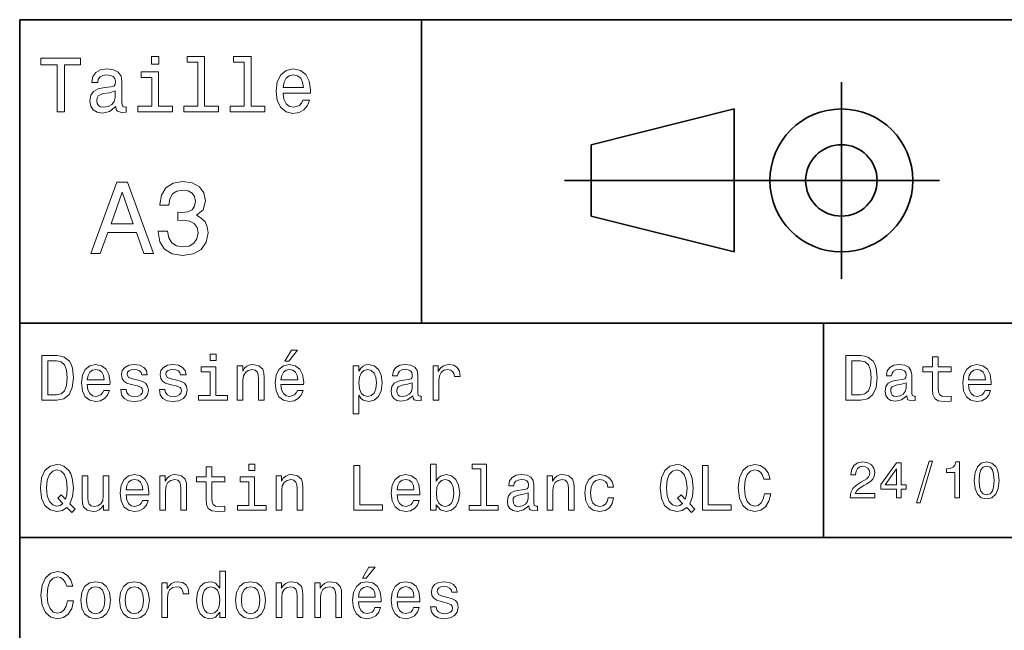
# Model space of a CAD drawing. Extents: x 0 to 420, y 0 to 297.
# Tile 3 of 10: x 220 to 275, y 36 to 70. Entities that reach past the tile are written whole.
import ezdxf

# ---------------------------------------------------------------- set-up
doc = ezdxf.new("R2010")
doc.units = 0

msp = doc.modelspace()

# ---------------------------------------------------------------- linework, layer by layer
at = {"color": 7, "lineweight": 35}
for p, q in [((220, 10), (220, 70)), ((220, 70), (410, 70)), ((250.5, 61), (271.5, 61)), ((220, 53), (285, 53)), ((220, 41), (285, 41))]:
    msp.add_line(p, q, dxfattribs=at)
at = {"color": 7, "lineweight": 35, "ltscale": 0.425}
msp.add_line((242.5, 53), (242.5, 70), dxfattribs=at)
at = {"color": 7, "lineweight": 35, "ltscale": 0.275}
msp.add_line((266, 55.5), (266, 66.5), dxfattribs=at)
at = {"color": 7, "lineweight": 35, "ltscale": 0.206155}
for p, q in [((252, 63), (260, 65)), ((260, 57), (252, 59))]:
    msp.add_line(p, q, dxfattribs=at)
at = {"color": 7, "lineweight": 35, "ltscale": 0.2}
msp.add_line((260, 65), (260, 57), dxfattribs=at)
at = {"color": 7, "lineweight": 35, "ltscale": 0.1}
msp.add_line((252, 59), (252, 63), dxfattribs=at)
at = {"color": 7, "lineweight": 35, "ltscale": 0.3}
msp.add_line((265, 41), (265, 53), dxfattribs=at)
at = {"color": 7, "lineweight": 13}
for points in [[(222.10231, 64.837173), (222.5, 64.837173), (222.5, 67.47406), (223.407776, 67.47406), (223.407776, 67.837173), (221.190201, 67.837173), (221.190201, 67.47406), (222.10231, 67.47406)], [(227.786743, 67.940918), (227.38472, 67.940918), (227.38472, 67.508644), (227.786743, 67.508644)], [(229.969742, 67.621033), (229.969742, 65.157059), (229.187317, 65.157059), (229.187317, 64.837173), (231.128235, 64.837173), (231.128235, 65.157059), (230.350143, 65.157059), (230.350143, 67.940918), (229.373199, 67.940918), (229.373199, 67.621033)], [(232.572052, 67.621033), (232.572052, 65.157059), (231.789627, 65.157059), (231.789627, 64.837173), (233.730545, 64.837173), (233.730545, 65.157059), (232.952454, 65.157059), (232.952454, 67.940918), (231.97551, 67.940918), (231.97551, 67.621033)], [(225.387604, 65.139771), (225.387604, 65.126801), (225.409225, 64.979828), (225.47406, 64.876076), (225.746399, 64.793945), (225.958206, 64.828529), (225.958206, 65.122475), (225.867432, 65.109505), (225.746399, 65.165703), (225.724777, 65.338615), (225.724777, 66.540344), (225.672913, 66.84726), (225.521606, 67.0634), (225.257919, 67.193085), (224.886169, 67.240631), (224.523056, 67.188759), (224.255051, 67.041786), (224.086456, 66.812675), (224.030258, 66.510086), (224.030258, 66.484146), (224.371765, 66.484146), (224.402023, 66.665703), (224.497116, 66.795387), (224.65274, 66.873199), (224.873199, 66.903458), (225.085022, 66.881844), (225.236313, 66.817001), (225.327087, 66.704605), (225.357346, 66.548988), (225.340057, 66.367432), (225.270889, 66.276657), (225.097977, 66.233429), (224.773773, 66.198845), (224.402023, 66.121033), (224.138336, 65.982704), (223.982712, 65.766571), (223.935165, 65.446686), (223.978394, 65.161385), (224.112396, 64.949562), (224.328537, 64.815559), (224.626801, 64.768013), (225.028824, 64.858788)], [(227.773773, 65.157059), (227.773773, 67.080688), (226.796829, 67.080688), (226.796829, 66.756485), (227.393372, 66.756485), (227.393372, 65.157059), (226.61528, 65.157059), (226.61528, 64.837173), (228.560516, 64.837173), (228.560516, 65.157059)], [(234.750717, 65.887604), (236.272339, 65.887604), (236.276657, 66.064842), (236.207489, 66.561958), (236.017288, 66.933716), (235.714691, 67.158501), (235.312683, 67.240631), (234.919312, 67.154175), (234.616714, 66.912102), (234.422195, 66.51873), (234.353027, 66), (234.417862, 65.4683), (234.612396, 65.079247), (234.91066, 64.837173), (235.299713, 64.755043), (235.636887, 64.811234), (235.913544, 64.958214), (236.116714, 65.191643), (236.233429, 65.502876), (235.857346, 65.502876), (235.779541, 65.329971), (235.667145, 65.200287), (235.34726, 65.096542), (235.100861, 65.144089), (234.914993, 65.295387), (234.793945, 65.541786), (234.750717, 65.874634)], [(234.750717, 66.207489), (234.798279, 66.50576), (234.914993, 66.726219), (235.092224, 66.860229), (235.325653, 66.907776), (235.554749, 66.860229), (235.731995, 66.726219), (235.840057, 66.50576), (235.878967, 66.207489)], [(225.344376, 65.649857), (225.292511, 65.425072), (225.154175, 65.252159), (224.946686, 65.139771), (224.69165, 65.100861), (224.527374, 65.122475), (224.41066, 65.191643), (224.337173, 65.312675), (224.315567, 65.481262), (224.332855, 65.632561), (224.402023, 65.740631), (224.67868, 65.861671), (225.028824, 65.913544), (225.344376, 66.017288)], [(223.982712, 56.9049), (224.51297, 56.9049), (224.933716, 58.080692), (226.530258, 58.080692), (226.951004, 56.9049), (227.492798, 56.9049), (226.028824, 60.910664), (225.440918, 60.910664)], [(227.752167, 58.161385), (227.752167, 58.121037), (227.844376, 57.567722), (228.11528, 57.152737), (228.541794, 56.887608), (229.106628, 56.789627), (229.706055, 56.887608), (230.155624, 57.141212), (230.443802, 57.54467), (230.547546, 58.0634), (230.501434, 58.403458), (230.374634, 58.680115), (230.167145, 58.893372), (229.890488, 59.048992), (230.265137, 59.360229), (230.39769, 59.855907), (230.311234, 60.305477), (230.0634, 60.645535), (229.659943, 60.858791), (229.106628, 60.933716), (228.587891, 60.841499), (228.190201, 60.587898), (227.930832, 60.184437), (227.844376, 59.648415), (227.844376, 59.60807), (228.357346, 59.60807), (228.403458, 59.976944), (228.553314, 60.242077), (228.795395, 60.403458), (229.135452, 60.461094), (229.435165, 60.414986), (229.654175, 60.293949), (229.786743, 60.097984), (229.838623, 59.832855), (229.786743, 59.550434), (229.648422, 59.360229), (229.406342, 59.244957), (229.077805, 59.210377), (228.853027, 59.216141), (228.853027, 58.760807), (229.135452, 58.772335), (229.498566, 58.720463), (229.769455, 58.582134), (229.930832, 58.357349), (229.98848, 58.0634), (229.925079, 57.729107), (229.757919, 57.48127), (229.492798, 57.325649), (229.141205, 57.273777), (228.778091, 57.331413), (228.51297, 57.504322), (228.345825, 57.780979), (228.282425, 58.161385)], [(225.118149, 58.570606), (225.734863, 60.334293), (226.351578, 58.570606)], [(230.992798, 51.27702), (230.657776, 51.27702), (230.657776, 50.916786), (230.992798, 50.916786)], [(234.84726, 50.88797), (235.059799, 50.88797), (235.560516, 51.500362), (235.207489, 51.500362)], [(222.080688, 51.190563), (221.248566, 51.190563), (221.248566, 48.690563), (222.080688, 48.690563), (222.473343, 48.769814), (222.765137, 49.011169), (222.945251, 49.40382), (223.010086, 49.940563), (222.952454, 50.488113), (222.880402, 50.70425), (222.779541, 50.877163), (222.487747, 51.111313), (222.296829, 51.168949)], [(222.055481, 50.891571), (222.329254, 50.837536), (222.516571, 50.671829), (222.628235, 50.376442), (222.664261, 49.940563), (222.624634, 49.519093), (222.51297, 49.223705), (222.322052, 49.047192), (222.055481, 48.989555), (221.583572, 48.989555), (221.583572, 50.891571)], [(267.080688, 51.190563), (266.248566, 51.190563), (266.248566, 48.690563), (267.080688, 48.690563), (267.473328, 48.769814), (267.765137, 49.011169), (267.945251, 49.40382), (268.010101, 49.940563), (267.952454, 50.488113), (267.880402, 50.70425), (267.779541, 50.877163), (267.487762, 51.111313), (267.296844, 51.168949)], [(267.055481, 50.891571), (267.329254, 50.837536), (267.516571, 50.671829), (267.628235, 50.376442), (267.664276, 49.940563), (267.624634, 49.519093), (267.51297, 49.223705), (267.322052, 49.047192), (267.055481, 48.989555), (266.583588, 48.989555), (266.583588, 50.891571)], [(271.100861, 50.289986), (271.100861, 49.320965), (271.122467, 49.007565), (271.223328, 48.791428), (271.425079, 48.665348), (271.767303, 48.62212), (272.141937, 48.640129), (272.141937, 48.913906), (271.868164, 48.892292), (271.619598, 48.921112), (271.486298, 49.011169), (271.42868, 49.162464), (271.417877, 49.375), (271.417877, 50.289986), (272.141937, 50.289986), (272.141937, 50.560158), (271.417877, 50.560158), (271.417877, 51.125721), (271.100861, 51.125721), (271.100861, 50.560158), (270.553314, 50.560158), (270.553314, 50.289986)], [(223.784576, 49.565922), (225.052597, 49.565922), (225.056198, 49.713619), (224.998566, 50.127884), (224.840057, 50.437683), (224.587891, 50.625), (224.252884, 50.693443), (223.925079, 50.621399), (223.672913, 50.41967), (223.510803, 50.091862), (223.453171, 49.659584), (223.507202, 49.216499), (223.669312, 48.892292), (223.917862, 48.690563), (224.242081, 48.62212), (224.523056, 48.668949), (224.753601, 48.791428), (224.922913, 48.98595), (225.020172, 49.245319), (224.706772, 49.245319), (224.641937, 49.101227), (224.548264, 48.993156), (224.281708, 48.9067), (224.07637, 48.946327), (223.921463, 49.072407), (223.820602, 49.27774), (223.784576, 49.555115)], [(223.784576, 49.832493), (223.824203, 50.081055), (223.921463, 50.264771), (224.069168, 50.376442), (224.263687, 50.416069), (224.454605, 50.376442), (224.60231, 50.264771), (224.692368, 50.081055), (224.724777, 49.832493)], [(226.623199, 49.818085), (226.317001, 49.890129), (226.090057, 49.972984), (226.014404, 50.142292), (226.036026, 50.261169), (226.111664, 50.347622), (226.234146, 50.401657), (226.41066, 50.423271), (226.579971, 50.401657), (226.713257, 50.336815), (226.799713, 50.239555), (226.835739, 50.109871), (227.145538, 50.109871), (227.145538, 50.117077), (227.091492, 50.351227), (226.943802, 50.534943), (226.713257, 50.650219), (226.41066, 50.693443), (226.104462, 50.650219), (225.881119, 50.531342), (225.740631, 50.354828), (225.697403, 50.131485), (225.729828, 49.915348), (225.830688, 49.76405), (225.996399, 49.655983), (226.237747, 49.580334), (226.590775, 49.493877), (226.806915, 49.40382), (226.864548, 49.331772), (226.886169, 49.223705), (226.853745, 49.09042), (226.767288, 48.989555), (226.626801, 48.924713), (226.439484, 48.903099), (226.241348, 48.924713), (226.09726, 49.000362), (226, 49.122841), (225.960373, 49.292149), (225.654175, 49.292149), (225.704605, 49.003963), (225.85231, 48.795029), (226.086456, 48.668949), (226.41066, 48.62212), (226.749283, 48.668949), (226.997833, 48.795029), (227.149139, 48.996758), (227.203171, 49.259727), (227.163544, 49.486671), (227.05188, 49.641571), (226.868149, 49.742435)], [(228.791794, 49.818085), (228.485596, 49.890129), (228.258652, 49.972984), (228.182999, 50.142292), (228.204605, 50.261169), (228.280258, 50.347622), (228.40274, 50.401657), (228.579254, 50.423271), (228.748566, 50.401657), (228.881851, 50.336815), (228.968292, 50.239555), (229.004318, 50.109871), (229.314117, 50.109871), (229.314117, 50.117077), (229.260086, 50.351227), (229.112396, 50.534943), (228.881851, 50.650219), (228.579254, 50.693443), (228.273056, 50.650219), (228.049713, 50.531342), (227.909225, 50.354828), (227.865997, 50.131485), (227.898422, 49.915348), (227.999283, 49.76405), (228.164993, 49.655983), (228.406342, 49.580334), (228.759369, 49.493877), (228.97551, 49.40382), (229.033142, 49.331772), (229.054749, 49.223705), (229.022339, 49.09042), (228.935883, 48.989555), (228.795395, 48.924713), (228.608063, 48.903099), (228.409943, 48.924713), (228.265854, 49.000362), (228.168594, 49.122841), (228.128967, 49.292149), (227.822769, 49.292149), (227.873199, 49.003963), (228.020889, 48.795029), (228.255051, 48.668949), (228.579254, 48.62212), (228.917862, 48.668949), (229.166428, 48.795029), (229.317719, 48.996758), (229.371765, 49.259727), (229.332138, 49.486671), (229.220459, 49.641571), (229.036743, 49.742435)], [(230.981995, 48.957134), (230.981995, 50.560158), (230.167862, 50.560158), (230.167862, 50.289986), (230.664978, 50.289986), (230.664978, 48.957134), (230.016571, 48.957134), (230.016571, 48.690563), (231.637604, 48.690563), (231.637604, 48.957134)], [(232.181549, 48.690563), (232.498566, 48.690563), (232.498566, 49.807278), (232.530975, 50.063042), (232.635452, 50.250362), (232.797546, 50.365635), (233.013687, 50.408863), (233.1866, 50.372841), (233.294662, 50.275578), (233.348709, 50.113472), (233.366714, 49.897335), (233.366714, 48.690563), (233.683716, 48.690563), (233.683716, 49.962177), (233.669312, 50.217941), (233.604462, 50.430477), (233.391937, 50.625), (233.060516, 50.693443), (232.876801, 50.668228), (232.721909, 50.599785), (232.588623, 50.484512), (232.484146, 50.329613), (232.484146, 50.625), (232.181549, 50.625)], [(234.627518, 49.565922), (235.895538, 49.565922), (235.899139, 49.713619), (235.841492, 50.127884), (235.682999, 50.437683), (235.430832, 50.625), (235.095825, 50.693443), (234.768005, 50.621399), (234.515854, 50.41967), (234.353745, 50.091862), (234.296112, 49.659584), (234.350143, 49.216499), (234.512253, 48.892292), (234.760803, 48.690563), (235.085022, 48.62212), (235.365997, 48.668949), (235.596542, 48.791428), (235.765854, 48.98595), (235.863113, 49.245319), (235.549713, 49.245319), (235.484863, 49.101227), (235.391205, 48.993156), (235.124634, 48.9067), (234.919312, 48.946327), (234.764404, 49.072407), (234.663544, 49.27774), (234.627518, 49.555115)], [(234.627518, 49.832493), (234.667145, 50.081055), (234.764404, 50.264771), (234.912109, 50.376442), (235.106628, 50.416069), (235.297546, 50.376442), (235.445251, 50.264771), (235.535309, 50.081055), (235.567719, 49.832493)], [(238.986313, 50.326012), (238.986313, 50.625), (238.669312, 50.625), (238.669312, 47.941284), (238.986313, 47.941284), (238.986313, 48.98595), (239.097977, 48.816643), (239.22406, 48.704971), (239.541061, 48.62212), (239.843658, 48.690563), (240.081406, 48.895893), (240.236313, 49.2201), (240.293945, 49.659584), (240.236313, 50.095463), (240.081406, 50.41967), (239.843658, 50.621399), (239.541061, 50.693443), (239.368164, 50.671829), (239.220459, 50.603386), (239.094376, 50.488113)], [(239.48703, 48.9067), (239.27449, 48.953533), (239.119598, 49.097622), (239.022339, 49.331772), (238.989914, 49.659584), (239.022339, 49.983791), (239.119598, 50.217941), (239.27449, 50.358429), (239.48703, 50.408863), (239.681549, 50.358429), (239.836456, 50.21434), (239.933716, 49.98019), (239.969742, 49.659584), (239.933716, 49.335377), (239.836456, 49.097622), (239.681549, 48.953533)], [(242.005051, 48.942726), (242.005051, 48.931919), (242.023056, 48.809441), (242.077087, 48.722984), (242.304031, 48.654541), (242.480545, 48.683357), (242.480545, 48.928314), (242.404907, 48.917507), (242.304031, 48.96434), (242.286026, 49.108429), (242.286026, 50.109871), (242.242798, 50.365635), (242.116714, 50.54575), (241.896973, 50.65382), (241.587173, 50.693443), (241.284576, 50.650219), (241.061234, 50.52774), (240.920746, 50.336815), (240.873917, 50.084656), (240.873917, 50.063042), (241.158508, 50.063042), (241.183716, 50.21434), (241.26297, 50.322407), (241.392654, 50.387249), (241.57637, 50.412464), (241.752884, 50.394455), (241.878967, 50.34042), (241.95462, 50.246758), (241.979828, 50.117077), (241.965424, 49.965778), (241.907776, 49.890129), (241.763687, 49.854107), (241.493515, 49.825291), (241.183716, 49.760448), (240.963974, 49.645176), (240.83429, 49.465057), (240.794678, 49.19849), (240.830688, 48.960735), (240.942368, 48.784222), (241.122482, 48.67255), (241.371033, 48.632927), (241.706055, 48.708576)], [(243.143372, 48.690563), (243.460373, 48.690563), (243.460373, 49.796471), (243.492798, 50.063042), (243.590057, 50.253963), (243.748566, 50.369236), (243.96109, 50.408863), (244.119598, 50.383648), (244.23848, 50.3116), (244.310516, 50.189121), (244.335739, 50.023415), (244.656342, 50.023415), (244.613113, 50.315205), (244.494232, 50.524136), (244.296112, 50.650219), (244.02594, 50.693443), (243.842224, 50.664627), (243.683716, 50.592579), (243.543228, 50.4701), (243.431564, 50.304398), (243.431564, 50.625), (243.143372, 50.625)], [(269.656342, 48.942726), (269.656342, 48.931919), (269.674347, 48.809441), (269.728394, 48.722984), (269.955322, 48.654541), (270.131836, 48.683357), (270.131836, 48.928314), (270.056183, 48.917507), (269.955322, 48.96434), (269.937317, 49.108429), (269.937317, 50.109871), (269.894104, 50.365635), (269.768005, 50.54575), (269.548279, 50.65382), (269.238464, 50.693443), (268.935883, 50.650219), (268.712524, 50.52774), (268.572052, 50.336815), (268.525208, 50.084656), (268.525208, 50.063042), (268.809784, 50.063042), (268.835022, 50.21434), (268.914276, 50.322407), (269.043945, 50.387249), (269.227661, 50.412464), (269.404175, 50.394455), (269.530273, 50.34042), (269.605896, 50.246758), (269.631134, 50.117077), (269.61673, 49.965778), (269.559082, 49.890129), (269.414978, 49.854107), (269.144806, 49.825291), (268.835022, 49.760448), (268.615265, 49.645176), (268.485596, 49.465057), (268.445953, 49.19849), (268.481995, 48.960735), (268.593658, 48.784222), (268.773773, 48.67255), (269.022339, 48.632927), (269.357361, 48.708576)], [(273.121765, 49.565922), (274.389771, 49.565922), (274.393372, 49.713619), (274.335724, 50.127884), (274.177246, 50.437683), (273.925079, 50.625), (273.590057, 50.693443), (273.262238, 50.621399), (273.010101, 50.41967), (272.847992, 50.091862), (272.790344, 49.659584), (272.844391, 49.216499), (273.00647, 48.892292), (273.255035, 48.690563), (273.579254, 48.62212), (273.860229, 48.668949), (274.09079, 48.791428), (274.260101, 48.98595), (274.357361, 49.245319), (274.043945, 49.245319), (273.979095, 49.101227), (273.885437, 48.993156), (273.618866, 48.9067), (273.413544, 48.946327), (273.258636, 49.072407), (273.157776, 49.27774), (273.121765, 49.555115)], [(273.121765, 49.832493), (273.161377, 50.081055), (273.258636, 50.264771), (273.406342, 50.376442), (273.600861, 50.416069), (273.791779, 50.376442), (273.939484, 50.264771), (274.029541, 50.081055), (274.061951, 49.832493)], [(241.969025, 49.367798), (241.925797, 49.180477), (241.810516, 49.036385), (241.637604, 48.942726), (241.425079, 48.910305), (241.288177, 48.928314), (241.190918, 48.98595), (241.129684, 49.086815), (241.111679, 49.227306), (241.126083, 49.353386), (241.183716, 49.443443), (241.414261, 49.544312), (241.706055, 49.587536), (241.969025, 49.673992)], [(269.620331, 49.367798), (269.577087, 49.180477), (269.461823, 49.036385), (269.28891, 48.942726), (269.076355, 48.910305), (268.939484, 48.928314), (268.842224, 48.98595), (268.780975, 49.086815), (268.76297, 49.227306), (268.777374, 49.353386), (268.835022, 49.443443), (269.065552, 49.544312), (269.357361, 49.587536), (269.620331, 49.673992)], [(266.489929, 43.224785), (267.864563, 43.224785), (267.864563, 43.472622), (266.778107, 43.472622), (266.838623, 43.60807), (266.942383, 43.720463), (267.262238, 43.925072), (267.432281, 44.011528), (267.622498, 44.135448), (267.757935, 44.279541), (267.835754, 44.44957), (267.864563, 44.642651), (267.815552, 44.884727), (267.680115, 45.074928), (267.472626, 45.195965), (267.20462, 45.239193), (266.927948, 45.190201), (266.71759, 45.054756), (266.582123, 44.838619), (266.536041, 44.553314), (266.536041, 44.51297), (266.798279, 44.51297), (266.798279, 44.536022), (266.824219, 44.731991), (266.902008, 44.876083), (267.02594, 44.9683), (267.190216, 45), (267.357361, 44.971184), (267.481262, 44.899136), (267.561951, 44.786743), (267.59079, 44.645535), (267.570618, 44.51297), (267.515869, 44.400578), (267.423645, 44.302593), (267.296844, 44.216141), (267.126801, 44.12392), (266.844391, 43.945248), (266.645538, 43.755043), (266.527374, 43.524498), (266.489929, 43.233429)], [(270.213257, 42.956772), (270.412109, 42.956772), (271.109528, 45.279541), (270.907776, 45.279541)], [(272.345825, 43.224785), (272.608063, 43.224785), (272.608063, 45.239193), (272.412109, 45.239193), (272.360229, 45.0634), (272.2565, 44.945248), (272.097992, 44.876083), (271.878967, 44.853027), (271.878967, 44.648415), (272.345825, 44.648415)], [(273.438049, 44.201729), (273.481262, 43.749279), (273.61673, 43.426514), (273.832855, 43.230549), (274.132568, 43.167149), (274.429413, 43.230549), (274.645538, 43.426514), (274.778107, 43.749279), (274.824219, 44.201729), (274.778107, 44.651299), (274.723358, 44.829971), (274.645538, 44.976948), (274.429413, 45.172913), (274.132568, 45.239193), (273.832855, 45.172913), (273.61673, 44.974064), (273.481262, 44.651299)], [(222.642654, 42.685879), (222.916428, 42.401295), (223.107346, 42.592216), (222.811966, 42.894814), (222.963257, 43.305473), (223.010086, 43.780979), (222.941635, 44.339336), (222.862396, 44.56628), (222.757919, 44.753601), (222.46254, 45.009365), (222.282425, 45.074207), (222.08429, 45.099422), (221.702454, 45.009365), (221.41066, 44.757202), (221.223343, 44.342937), (221.158508, 43.780979), (221.223343, 43.219021), (221.407059, 42.804756), (221.698853, 42.548992), (222.08429, 42.462536), (222.39769, 42.520172)], [(222.41571, 42.916428), (222.260803, 42.801151), (222.08429, 42.765129), (221.850143, 42.829971), (221.666428, 43.024494), (221.543945, 43.341499), (221.504318, 43.780979), (221.543945, 44.216858), (221.662827, 44.537464), (221.846542, 44.731987), (222.08429, 44.80043), (222.318451, 44.731987), (222.502167, 44.533859), (222.621033, 44.213257), (222.664261, 43.780979), (222.631851, 43.406338), (222.5634, 43.150578), (222.329254, 43.395531), (222.13472, 43.211815)], [(230.438034, 44.130402), (230.438034, 43.161381), (230.459656, 42.84798), (230.560516, 42.631844), (230.762253, 42.505764), (231.104462, 42.462536), (231.479111, 42.480545), (231.479111, 42.754322), (231.205338, 42.732708), (230.956772, 42.761528), (230.823486, 42.851585), (230.765854, 43.00288), (230.755035, 43.215416), (230.755035, 44.130402), (231.479111, 44.130402), (231.479111, 44.400574), (230.755035, 44.400574), (230.755035, 44.966137), (230.438034, 44.966137), (230.438034, 44.400574), (229.890488, 44.400574), (229.890488, 44.130402)], [(233.161377, 45.117435), (232.82637, 45.117435), (232.82637, 44.757202), (233.161377, 44.757202)], [(238.701721, 42.530979), (240.30835, 42.530979), (240.30835, 42.833572), (239.033142, 42.833572), (239.033142, 45.030979), (238.701721, 45.030979)], [(243.323486, 42.829971), (243.557632, 42.552593), (243.87825, 42.462536), (244.180832, 42.530979), (244.422195, 42.736309), (244.573486, 43.064121), (244.631134, 43.5), (244.573486, 43.935879), (244.418594, 44.260086), (244.180832, 44.461815), (243.87825, 44.533859), (243.561249, 44.440201), (243.431564, 44.324928), (243.323486, 44.170029), (243.323486, 45.117435), (243.006485, 45.117435), (243.006485, 42.530979), (243.323486, 42.530979)], [(245.823486, 44.850864), (245.823486, 42.79755), (245.171478, 42.79755), (245.171478, 42.530979), (246.78891, 42.530979), (246.78891, 42.79755), (246.140488, 42.79755), (246.140488, 45.117435), (245.32637, 45.117435), (245.32637, 44.850864)], [(257.340057, 42.685879), (257.613831, 42.401295), (257.804749, 42.592216), (257.509369, 42.894814), (257.660675, 43.305473), (257.707489, 43.780979), (257.639038, 44.339336), (257.559814, 44.56628), (257.455322, 44.753601), (257.159943, 45.009365), (256.979828, 45.074207), (256.781708, 45.099422), (256.399872, 45.009365), (256.108063, 44.757202), (255.920746, 44.342937), (255.855911, 43.780979), (255.920746, 43.219021), (256.104462, 42.804756), (256.396271, 42.548992), (256.781708, 42.462536), (257.095093, 42.520172)], [(257.113129, 42.916428), (256.958221, 42.801151), (256.781708, 42.765129), (256.547546, 42.829971), (256.363831, 43.024494), (256.241364, 43.341499), (256.201721, 43.780979), (256.241364, 44.216858), (256.360229, 44.537464), (256.543945, 44.731987), (256.781708, 44.80043), (257.015869, 44.731987), (257.199585, 44.533859), (257.318451, 44.213257), (257.361664, 43.780979), (257.329254, 43.406338), (257.260803, 43.150578), (257.026672, 43.395531), (256.832153, 43.211815)], [(258.219025, 42.530979), (259.825653, 42.530979), (259.825653, 42.833572), (258.550446, 42.833572), (258.550446, 45.030979), (258.219025, 45.030979)], [(261.702454, 43.460373), (261.630402, 43.15778), (261.511536, 42.941643), (261.345825, 42.808357), (261.151306, 42.765129), (260.917145, 42.829971), (260.733429, 43.024494), (260.610962, 43.341499), (260.57132, 43.780979), (260.610962, 44.216858), (260.729828, 44.537464), (260.913544, 44.731987), (261.151306, 44.80043), (261.324219, 44.764408), (261.471893, 44.663544), (261.587189, 44.501442), (261.666443, 44.278099), (262.008636, 44.278099), (261.900574, 44.620316), (261.713257, 44.879681), (261.457489, 45.041786), (261.151306, 45.099422), (260.76947, 45.009365), (260.477661, 44.757202), (260.290344, 44.342937), (260.225494, 43.780979), (260.290344, 43.219021), (260.477661, 42.804756), (260.76947, 42.548992), (261.151306, 42.462536), (261.486328, 42.530979), (261.75647, 42.721901), (261.947418, 43.035301), (262.048279, 43.460373)], [(269.086456, 43.224785), (269.345825, 43.224785), (269.345825, 43.720463), (269.631134, 43.720463), (269.631134, 43.951008), (269.345825, 43.951008), (269.345825, 45.181557), (269.083588, 45.181557), (268.207489, 43.974064), (268.207489, 43.720463), (269.086456, 43.720463)], [(268.449585, 43.951008), (269.086456, 44.847263), (269.086456, 43.951008)], [(273.714691, 44.201729), (273.737762, 44.550434), (273.809814, 44.801155), (273.939484, 44.948128), (274.132568, 45), (274.322784, 44.948128), (274.452454, 44.801155), (274.524506, 44.550434), (274.547546, 44.201729), (274.524506, 43.850143), (274.452454, 43.599426), (274.322784, 43.45245), (274.132568, 43.403458), (273.939484, 43.45245), (273.809814, 43.599426), (273.737762, 43.850143)], [(224.998566, 44.465416), (224.681549, 44.465416), (224.681549, 43.348701), (224.645538, 43.089336), (224.541061, 42.902016), (224.378967, 42.786743), (224.166428, 42.750721), (223.997116, 42.779537), (223.889053, 42.865993), (223.827805, 43.013687), (223.8134, 43.222622), (223.8134, 44.465416), (223.496399, 44.465416), (223.496399, 43.193802), (223.507202, 42.938038), (223.575653, 42.725502), (223.784576, 42.530979), (224.119598, 42.462536), (224.299713, 42.487751), (224.454605, 42.552593), (224.587891, 42.664265), (224.695969, 42.826366), (224.695969, 42.530979), (224.998566, 42.530979)], [(225.953171, 43.406338), (227.221176, 43.406338), (227.224777, 43.554035), (227.167145, 43.9683), (227.008652, 44.278099), (226.756485, 44.465416), (226.421463, 44.533859), (226.093658, 44.461815), (225.841492, 44.260086), (225.679398, 43.932278), (225.621765, 43.5), (225.675797, 43.056915), (225.837891, 42.732708), (226.086456, 42.530979), (226.41066, 42.462536), (226.69165, 42.509365), (226.922195, 42.631844), (227.091492, 42.826366), (227.188766, 43.085735), (226.875366, 43.085735), (226.810516, 42.941643), (226.716858, 42.833572), (226.450287, 42.747116), (226.244965, 42.786743), (226.090057, 42.912823), (225.989197, 43.118156), (225.953171, 43.395531)], [(225.953171, 43.672909), (225.992798, 43.921471), (226.090057, 44.105186), (226.237747, 44.216858), (226.432281, 44.256485), (226.623199, 44.216858), (226.770889, 44.105186), (226.860947, 43.921471), (226.893372, 43.672909)], [(227.844376, 42.530979), (228.161377, 42.530979), (228.161377, 43.647694), (228.193802, 43.903458), (228.298279, 44.090778), (228.460373, 44.206051), (228.676514, 44.249279), (228.849426, 44.213257), (228.957489, 44.115993), (229.011536, 43.953888), (229.029541, 43.737751), (229.029541, 42.530979), (229.346542, 42.530979), (229.346542, 43.802593), (229.332138, 44.058357), (229.267288, 44.270893), (229.054749, 44.465416), (228.723343, 44.533859), (228.539627, 44.508644), (228.38472, 44.440201), (228.251434, 44.324928), (228.146973, 44.170029), (228.146973, 44.465416), (227.844376, 44.465416)], [(233.150574, 42.79755), (233.150574, 44.400574), (232.336456, 44.400574), (232.336456, 44.130402), (232.833572, 44.130402), (232.833572, 42.79755), (232.185165, 42.79755), (232.185165, 42.530979), (233.806198, 42.530979), (233.806198, 42.79755)], [(234.350143, 42.530979), (234.667145, 42.530979), (234.667145, 43.647694), (234.69957, 43.903458), (234.804031, 44.090778), (234.966141, 44.206051), (235.182281, 44.249279), (235.355194, 44.213257), (235.463257, 44.115993), (235.517288, 43.953888), (235.535309, 43.737751), (235.535309, 42.530979), (235.85231, 42.530979), (235.85231, 43.802593), (235.837891, 44.058357), (235.773056, 44.270893), (235.560516, 44.465416), (235.229111, 44.533859), (235.045395, 44.508644), (234.890488, 44.440201), (234.757202, 44.324928), (234.65274, 44.170029), (234.65274, 44.465416), (234.350143, 44.465416)], [(241.133286, 43.406338), (242.401306, 43.406338), (242.404907, 43.554035), (242.34726, 43.9683), (242.188766, 44.278099), (241.9366, 44.465416), (241.601593, 44.533859), (241.273773, 44.461815), (241.021606, 44.260086), (240.859512, 43.932278), (240.80188, 43.5), (240.855911, 43.056915), (241.018005, 42.732708), (241.266571, 42.530979), (241.590775, 42.462536), (241.871765, 42.509365), (242.10231, 42.631844), (242.271606, 42.826366), (242.368881, 43.085735), (242.055481, 43.085735), (241.990631, 42.941643), (241.896973, 42.833572), (241.630402, 42.747116), (241.425079, 42.786743), (241.270172, 42.912823), (241.169312, 43.118156), (241.133286, 43.395531)], [(241.133286, 43.672909), (241.172913, 43.921471), (241.270172, 44.105186), (241.417862, 44.216858), (241.612396, 44.256485), (241.803314, 44.216858), (241.951004, 44.105186), (242.041061, 43.921471), (242.073486, 43.672909)], [(244.306915, 43.5), (244.270889, 43.175793), (244.17363, 42.938038), (244.018738, 42.793949), (243.824203, 42.747116), (243.611679, 42.793949), (243.456772, 42.938038), (243.359512, 43.172188), (243.327087, 43.5), (243.359512, 43.824207), (243.456772, 44.058357), (243.611679, 44.198845), (243.824203, 44.249279), (244.018738, 44.198845), (244.17363, 44.054756), (244.270889, 43.820606)], [(248.510803, 42.783142), (248.510803, 42.772335), (248.528824, 42.649857), (248.582855, 42.5634), (248.809799, 42.494957), (248.986313, 42.523773), (248.986313, 42.76873), (248.91066, 42.757923), (248.809799, 42.804756), (248.791794, 42.948845), (248.791794, 43.950287), (248.748566, 44.206051), (248.622482, 44.386166), (248.40274, 44.494236), (248.092941, 44.533859), (247.790344, 44.490635), (247.567001, 44.368156), (247.426514, 44.177231), (247.379684, 43.925072), (247.379684, 43.903458), (247.664276, 43.903458), (247.689484, 44.054756), (247.768738, 44.162823), (247.898422, 44.227665), (248.082138, 44.25288), (248.258652, 44.234871), (248.384735, 44.180836), (248.460373, 44.087173), (248.485596, 43.957493), (248.471191, 43.806194), (248.413544, 43.730545), (248.269455, 43.694523), (247.999283, 43.665707), (247.689484, 43.600864), (247.469742, 43.485592), (247.340057, 43.305473), (247.30043, 43.038906), (247.336456, 42.801151), (247.448135, 42.624638), (247.62825, 42.512966), (247.876801, 42.473343), (248.211823, 42.548992)], [(249.530258, 42.530979), (249.84726, 42.530979), (249.84726, 43.647694), (249.879684, 43.903458), (249.984161, 44.090778), (250.146255, 44.206051), (250.362396, 44.249279), (250.535309, 44.213257), (250.643372, 44.115993), (250.697418, 43.953888), (250.715424, 43.737751), (250.715424, 42.530979), (251.032425, 42.530979), (251.032425, 43.802593), (251.018021, 44.058357), (250.953171, 44.270893), (250.740631, 44.465416), (250.409225, 44.533859), (250.22551, 44.508644), (250.070618, 44.440201), (249.937317, 44.324928), (249.832855, 44.170029), (249.832855, 44.465416), (249.530258, 44.465416)], [(252.930847, 43.824207), (253.244232, 43.824207), (253.179398, 44.112392), (253.024506, 44.339336), (252.783142, 44.479828), (252.469742, 44.533859), (252.123932, 44.461815), (251.860962, 44.260086), (251.695251, 43.932278), (251.637619, 43.492794), (251.69165, 43.056915), (251.853745, 42.732708), (252.109512, 42.530979), (252.458939, 42.462536), (252.768738, 42.516571), (253.010086, 42.667866), (253.175797, 42.905621), (253.247849, 43.222622), (252.945251, 43.222622), (252.89122, 43.020893), (252.790344, 42.869595), (252.646255, 42.775936), (252.469742, 42.747116), (252.25, 42.793949), (252.091507, 42.938038), (251.994247, 43.172188), (251.961823, 43.503601), (251.994247, 43.827808), (252.095108, 44.061958), (252.257202, 44.206051), (252.469742, 44.256485), (252.657059, 44.224064), (252.797562, 44.141209), (252.89122, 44.004322)], [(248.474792, 43.208214), (248.431564, 43.020893), (248.316284, 42.876801), (248.143372, 42.783142), (247.930847, 42.750721), (247.793945, 42.76873), (247.696686, 42.826366), (247.635452, 42.927231), (247.617432, 43.067722), (247.631851, 43.193802), (247.689484, 43.283859), (247.920029, 43.384727), (248.211823, 43.427952), (248.474792, 43.514408)], [(239.184433, 38.728386), (239.396973, 38.728386), (239.89769, 39.340778), (239.544662, 39.340778)], [(222.667862, 37.460373), (222.595825, 37.15778), (222.476944, 36.941643), (222.311234, 36.808357), (222.116714, 36.765129), (221.882568, 36.829971), (221.698853, 37.024494), (221.57637, 37.341499), (221.536743, 37.780979), (221.57637, 38.216858), (221.695251, 38.537464), (221.878967, 38.731987), (222.116714, 38.80043), (222.289627, 38.764408), (222.437317, 38.663544), (222.552597, 38.501442), (222.631851, 38.278099), (222.97406, 38.278099), (222.865997, 38.620316), (222.67868, 38.879681), (222.422913, 39.041786), (222.116714, 39.099422), (221.734863, 39.009365), (221.443085, 38.757202), (221.255768, 38.342937), (221.190918, 37.780979), (221.255768, 37.219021), (221.443085, 36.804756), (221.734863, 36.548992), (222.116714, 36.462536), (222.451736, 36.530979), (222.721909, 36.721901), (222.912827, 37.035301), (223.013687, 37.460373)], [(231.201721, 36.829971), (231.201721, 36.530979), (231.518738, 36.530979), (231.518738, 39.117435), (231.205338, 39.117435), (231.205338, 38.170029), (230.963974, 38.443802), (230.816284, 38.508644), (230.646973, 38.533859), (230.340775, 38.461815), (230.103027, 38.260086), (229.94812, 37.935879), (229.894089, 37.5), (229.94812, 37.064121), (230.103027, 36.736309), (230.340775, 36.530979), (230.646973, 36.462536), (230.816284, 36.487751), (230.967575, 36.552593)], [(223.413544, 37.496399), (223.471176, 37.056915), (223.636887, 36.732708), (223.899857, 36.530979), (224.252884, 36.462536), (224.60231, 36.530979), (224.86528, 36.729107), (225.030975, 37.053314), (225.092224, 37.496399), (225.030975, 37.935879), (224.86528, 38.263687), (224.60231, 38.461815), (224.252884, 38.533859), (223.899857, 38.461815), (223.636887, 38.260086), (223.471176, 37.935879)], [(223.737747, 37.5), (223.770172, 37.824207), (223.871033, 38.058357), (224.033142, 38.20245), (224.252884, 38.25288), (224.469025, 38.20245), (224.631119, 38.061958), (224.731995, 37.824207), (224.768005, 37.5), (224.731995, 37.172188), (224.631119, 36.934437), (224.469025, 36.790344), (224.252884, 36.743515), (224.033142, 36.790344), (223.871033, 36.934437), (223.770172, 37.172188)], [(225.582138, 37.496399), (225.639771, 37.056915), (225.805481, 36.732708), (226.068451, 36.530979), (226.421463, 36.462536), (226.770889, 36.530979), (227.033859, 36.729107), (227.19957, 37.053314), (227.260803, 37.496399), (227.19957, 37.935879), (227.033859, 38.263687), (226.770889, 38.461815), (226.421463, 38.533859), (226.068451, 38.461815), (225.805481, 38.260086), (225.639771, 37.935879)], [(225.906342, 37.5), (225.938766, 37.824207), (226.039627, 38.058357), (226.201736, 38.20245), (226.421463, 38.25288), (226.637604, 38.20245), (226.799713, 38.061958), (226.900574, 37.824207), (226.9366, 37.5), (226.900574, 37.172188), (226.799713, 36.934437), (226.637604, 36.790344), (226.421463, 36.743515), (226.201736, 36.790344), (226.039627, 36.934437), (225.938766, 37.172188)], [(227.963257, 36.530979), (228.280258, 36.530979), (228.280258, 37.636887), (228.312683, 37.903458), (228.409943, 38.094379), (228.568451, 38.209652), (228.780975, 38.249279), (228.939484, 38.224064), (229.05835, 38.152016), (229.130402, 38.029537), (229.155624, 37.863831), (229.476227, 37.863831), (229.432999, 38.155621), (229.314117, 38.364552), (229.115997, 38.490635), (228.845825, 38.533859), (228.662109, 38.505043), (228.503601, 38.432995), (228.363113, 38.310516), (228.251434, 38.144814), (228.251434, 38.465416), (227.963257, 38.465416)], [(230.701004, 38.249279), (230.909943, 38.198845), (231.068451, 38.058357), (231.162109, 37.824207), (231.19812, 37.5), (231.162109, 37.172188), (231.068451, 36.938038), (230.909943, 36.793949), (230.701004, 36.747116), (230.502884, 36.793949), (230.351593, 36.938038), (230.250717, 37.175793), (230.218292, 37.5), (230.250717, 37.820606), (230.351593, 38.054756), (230.502884, 38.198845)], [(232.087891, 37.496399), (232.145538, 37.056915), (232.311234, 36.732708), (232.574203, 36.530979), (232.927231, 36.462536), (233.276657, 36.530979), (233.539627, 36.729107), (233.705338, 37.053314), (233.766571, 37.496399), (233.705338, 37.935879), (233.539627, 38.263687), (233.276657, 38.461815), (232.927231, 38.533859), (232.574203, 38.461815), (232.311234, 38.260086), (232.145538, 37.935879)], [(232.412109, 37.5), (232.444519, 37.824207), (232.545395, 38.058357), (232.707489, 38.20245), (232.927231, 38.25288), (233.143372, 38.20245), (233.305481, 38.061958), (233.406342, 37.824207), (233.442368, 37.5), (233.406342, 37.172188), (233.305481, 36.934437), (233.143372, 36.790344), (232.927231, 36.743515), (232.707489, 36.790344), (232.545395, 36.934437), (232.444519, 37.172188)], [(234.350143, 36.530979), (234.667145, 36.530979), (234.667145, 37.647694), (234.69957, 37.903458), (234.804031, 38.090778), (234.966141, 38.206051), (235.182281, 38.249279), (235.355194, 38.213257), (235.463257, 38.115993), (235.517288, 37.953888), (235.535309, 37.737751), (235.535309, 36.530979), (235.85231, 36.530979), (235.85231, 37.802593), (235.837891, 38.058357), (235.773056, 38.270893), (235.560516, 38.465416), (235.229111, 38.533859), (235.045395, 38.508644), (234.890488, 38.440201), (234.757202, 38.324928), (234.65274, 38.170029), (234.65274, 38.465416), (234.350143, 38.465416)], [(236.518738, 36.530979), (236.835739, 36.530979), (236.835739, 37.647694), (236.868149, 37.903458), (236.972626, 38.090778), (237.13472, 38.206051), (237.350861, 38.249279), (237.523773, 38.213257), (237.631836, 38.115993), (237.685883, 37.953888), (237.703888, 37.737751), (237.703888, 36.530979), (238.020889, 36.530979), (238.020889, 37.802593), (238.006485, 38.058357), (237.94165, 38.270893), (237.729111, 38.465416), (237.39769, 38.533859), (237.213974, 38.508644), (237.059082, 38.440201), (236.925797, 38.324928), (236.82132, 38.170029), (236.82132, 38.465416), (236.518738, 38.465416)], [(238.964691, 37.406338), (240.232712, 37.406338), (240.236313, 37.554035), (240.17868, 37.9683), (240.020172, 38.278099), (239.768005, 38.465416), (239.432999, 38.533859), (239.105194, 38.461815), (238.853027, 38.260086), (238.690918, 37.932278), (238.633286, 37.5), (238.687317, 37.056915), (238.849426, 36.732708), (239.097977, 36.530979), (239.422195, 36.462536), (239.703171, 36.509365), (239.933716, 36.631844), (240.103027, 36.826366), (240.200287, 37.085735), (239.886887, 37.085735), (239.822052, 36.941643), (239.728394, 36.833572), (239.461823, 36.747116), (239.256485, 36.786743), (239.101593, 36.912823), (239.000717, 37.118156), (238.964691, 37.395531)], [(238.964691, 37.672909), (239.004318, 37.921471), (239.101593, 38.105186), (239.249283, 38.216858), (239.443802, 38.256485), (239.63472, 38.216858), (239.782425, 38.105186), (239.872482, 37.921471), (239.904907, 37.672909)], [(241.133286, 37.406338), (242.401306, 37.406338), (242.404907, 37.554035), (242.34726, 37.9683), (242.188766, 38.278099), (241.9366, 38.465416), (241.601593, 38.533859), (241.273773, 38.461815), (241.021606, 38.260086), (240.859512, 37.932278), (240.80188, 37.5), (240.855911, 37.056915), (241.018005, 36.732708), (241.266571, 36.530979), (241.590775, 36.462536), (241.871765, 36.509365), (242.10231, 36.631844), (242.271606, 36.826366), (242.368881, 37.085735), (242.055481, 37.085735), (241.990631, 36.941643), (241.896973, 36.833572), (241.630402, 36.747116), (241.425079, 36.786743), (241.270172, 36.912823), (241.169312, 37.118156), (241.133286, 37.395531)], [(241.133286, 37.672909), (241.172913, 37.921471), (241.270172, 38.105186), (241.417862, 38.216858), (241.612396, 38.256485), (241.803314, 38.216858), (241.951004, 38.105186), (242.041061, 37.921471), (242.073486, 37.672909)], [(243.971909, 37.658501), (243.66571, 37.730545), (243.438766, 37.8134), (243.363113, 37.982708), (243.384735, 38.101585), (243.460373, 38.188038), (243.582855, 38.242073), (243.759369, 38.263687), (243.92868, 38.242073), (244.061966, 38.177231), (244.148422, 38.079971), (244.184448, 37.950287), (244.494232, 37.950287), (244.494232, 37.957493), (244.440201, 38.191643), (244.292511, 38.375359), (244.061966, 38.490635), (243.759369, 38.533859), (243.453171, 38.490635), (243.229828, 38.371758), (243.08934, 38.195244), (243.046112, 37.971901), (243.078537, 37.755764), (243.179398, 37.604465), (243.345108, 37.496399), (243.586456, 37.42075), (243.939484, 37.334293), (244.155624, 37.244236), (244.213257, 37.172188), (244.234879, 37.064121), (244.202454, 36.930836), (244.115997, 36.829971), (243.97551, 36.765129), (243.788193, 36.743515), (243.590057, 36.765129), (243.445969, 36.840778), (243.348709, 36.963257), (243.309082, 37.132565), (243.002884, 37.132565), (243.053314, 36.844379), (243.201004, 36.635445), (243.435165, 36.509365), (243.759369, 36.462536), (244.097992, 36.509365), (244.346542, 36.635445), (244.497833, 36.837173), (244.55188, 37.100143), (244.512253, 37.327087), (244.400574, 37.481987), (244.216858, 37.582851)]]:
    msp.add_lwpolyline(points, close=True, dxfattribs=at)
at = {"color": 7, "lineweight": 35}
for radius in [4, 2]:
    msp.add_circle((266, 61), radius, dxfattribs=at)

doc.saveas('drawing.dxf')
